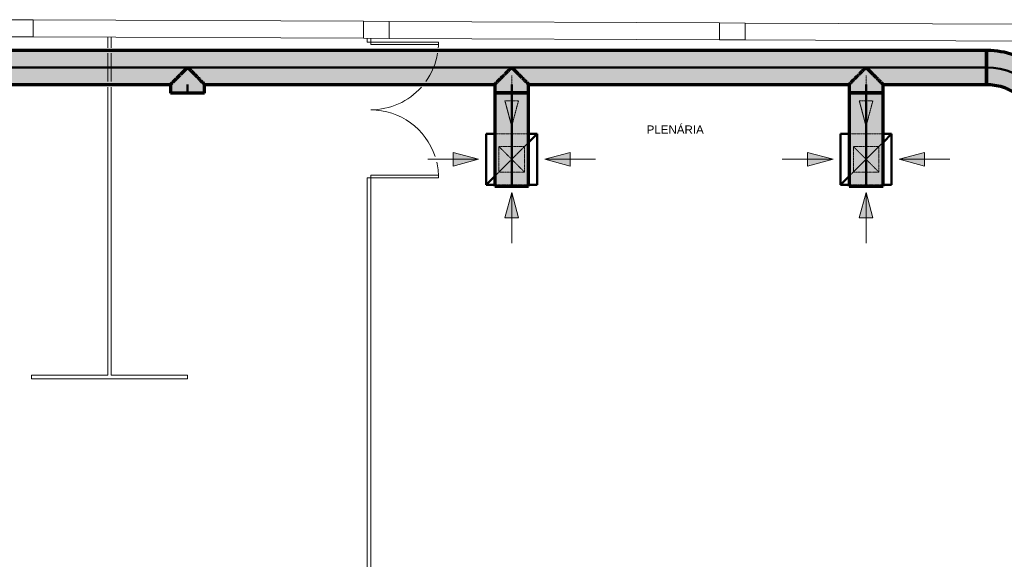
# Model space of a CAD drawing. Header units: millimetres. Extents: x -12292 to 200521, y -11014 to 10732.
# Tile 102 of 107: x 10006 to 21622, y 3968 to 10332. Entities that reach past the tile are written whole.
import ezdxf

# ---------------------------------------------------------------- set-up
doc = ezdxf.new("R2010")
doc.units = ezdxf.units.MM
doc.linetypes.add('Centro', pattern=[30, 12, -6, 6, -6])
doc.linetypes.add('Oculto 1_5', pattern=[2.2, 1.5, -0.7])
for name, color, linetype, lineweight in [('A-DETL', 90, 'Oculto 1_5', 18), ('A-DETL-GENF', 92, 'Continuous', 18), ('DIVISORIAS', 7, 'Continuous', 18), ('ESQ', 7, 'Continuous', 18), ('G-ANNO-TEXT', 231, 'Continuous', 18), ('M-HVAC-CDFF', 50, 'Continuous', 50), ('M-HVAC-DUCT', 70, 'Continuous', 70), ('M-HVAC-DUCT-CNTR', 70, 'Centro', 50), ('PAREDES', 7, 'Continuous', 18), ('PEM1-Layout Superior_dwg', 8, 'Continuous', 18), ('PILAR', 7, 'Continuous', 18)]:
    doc.layers.add(name, color=color, linetype=linetype, lineweight=lineweight)
doc.styles.add('Arial_2', font='arial.ttf', dxfattribs={"height": 97.5})

# ---------------------------------------------------------------- blocks, each defined once
blk = doc.blocks.new('M_Cotovelo redondo - 2 D-996262-RENOVAÇÃO DE AR PAVIMENTO SUPERIOR')
at = {"layer": 'M-HVAC-DUCT', "lineweight": 18}
for points in [[(-800, 0), (-704, 6), (-609, 23), (-516, 52), (-425, 94), (-346, 142), (-268, 203), (-201, 270), (-142, 346), (-92, 428), (-52, 516), (-23, 609), (-6, 704), (0, 800), (-200, 800), (-206, 715), (-225, 629), (-254, 551), (-295, 476), (-347, 407), (-407, 347), (-478, 294), (-551, 254), (-631, 224), (-715, 206), (-800, 200), (-800, 45)], [(-800, -200), (-688, -194), (-577, -175), (-470, -144), (-366, -101), (-268, -47), (-177, 18), (-89, 97), (-18, 177), (47, 268), (101, 366), (144, 470), (175, 577), (194, 688), (200, 800), (0, 800), (-6, 704), (-23, 609), (-52, 516), (-92, 428), (-142, 346), (-201, 270), (-270, 201), (-346, 142), (-428, 92), (-516, 52), (-609, 23), (-704, 6), (-800, 0), (-800, -195)]]:
    blk.add_hatch(color=11, dxfattribs=at).paths.add_polyline_path(points)
at = {"layer": 'M-HVAC-DUCT', "color": 30}
for p, q in [((0, 800), (-200, 800)), ((200, 800), (0, 800)), ((-800, 200), (-800, 0)), ((-800, 0), (-800, -200))]:
    blk.add_line(p, q, dxfattribs=at)
at = {"layer": 'M-HVAC-DUCT', "color": 30, "flags": 128}
for points in [[(-200, 800), (-200, 776), (-202, 752), (-204, 728), (-208, 704), (-212, 681), (-217, 657), (-223, 634), (-230, 611), (-238, 589), (-247, 566), (-257, 544), (-268, 523), (-279, 502), (-292, 481), (-305, 461), (-319, 442), (-333, 423), (-349, 404), (-365, 387), (-382, 370), (-400, 353), (-418, 338), (-437, 323), (-456, 308), (-476, 295), (-496, 283), (-517, 271), (-539, 260), (-560, 250), (-583, 241), (-605, 233), (-628, 225), (-651, 219), (-674, 213), (-698, 209), (-722, 205), (-746, 202), (-770, 201), (-794, 200), (-800, 200)], [(-800, -200), (-760, -199), (-720, -197), (-680, -193), (-641, -187), (-601, -180), (-562, -171), (-524, -161), (-485, -149), (-448, -136), (-411, -121), (-374, -105), (-338, -87), (-303, -68), (-269, -47), (-235, -25), (-203, -2), (-171, 22), (-141, 48), (-111, 75), (-83, 103), (-55, 133), (-29, 163), (-4, 194), (19, 226), (41, 260), (62, 294), (82, 329), (100, 364), (117, 401), (132, 438), (146, 475), (158, 513), (169, 552), (178, 591), (185, 630), (191, 670), (196, 709), (199, 749), (200, 789), (200, 800)]]:
    blk.add_lwpolyline(points, dxfattribs=at)
blk = doc.blocks.new('M_Encaixe de duto redondo - Padrão-V19-RENOVAÇÃO DE AR PAVIMENTO SUPERIOR')
at = {"layer": 'M-HVAC-DUCT', "lineweight": 18}
for points in [[(0, 138), (0, 0), (-194, 0), (-194, 1), (-178, 10), (-163, 31), (-155, 45), (-154, 46), (-145, 52), (-129, 68), (-109, 91), (-101, 97), (-87, 111), (-72, 127), (-60, 138), (-37, 162), (-26, 173), (-18, 182), (-9, 190), (-5, 195), (-1, 199), (0, 198), (0, 151)], [(102, 0), (0, 0), (0, 200), (102, 200), (102, 45)], [(0, -200), (-1, -198), (-5, -195), (-10, -188), (-22, -177), (-27, -172), (-51, -148), (-62, -137), (-76, -124), (-91, -107), (-109, -91), (-114, -86), (-118, -81), (-132, -64), (-148, -50), (-155, -45), (-157, -43), (-165, -28), (-178, -10), (-194, 0), (0, 0), (0, -199)], [(102, 0), (102, -200), (0, -200), (0, 0)]]:
    blk.add_hatch(color=11, dxfattribs=at).paths.add_polyline_path(points)
at = {"layer": 'M-HVAC-DUCT', "color": 30}
for p, q in [((-14, 200), (0, 200)), ((0, 200), (102, 200)), ((102, 0), (102, 200)), ((-194, 1), (-194, 0)), ((-194, 0), (-194, -1)), ((102, -200), (102, 0)), ((0, -200), (-14, -200)), ((102, -200), (0, -200))]:
    blk.add_line(p, q, dxfattribs=at)
blk = doc.blocks.new('PEM1-Layout Superior_dwg-964791-RENOVAÇÃO DE AR PAVIMENTO SUPERIOR')
at = {"layer": 'DIVISORIAS'}
for p, q in [((40882, 66460), (40882, 66585)), ((40922, 66585), (40922, 66460)), ((40882, 66060), (40882, 66395)), ((40922, 66395), (40922, 66060))]:
    blk.add_line(p, q, dxfattribs=at)
at = {"layer": 'DIVISORIAS', "flags": 128}
for points in [[(43942, 66571), (43942, 66527), (43982, 66527), (43982, 66571)], [(40922, 65995), (40922, 62596), (41822, 62596), (41822, 62556), (39982, 62556), (39982, 62596), (40882, 62596), (40882, 65995)], [(43982, 58828), (43982, 64927), (43942, 64927), (43942, 58828)]]:
    blk.add_lwpolyline(points, dxfattribs=at)
for points in [[(43982, 66527), (43982, 66497), (44782, 66497), (44782, 66527)], [(43982, 64927), (43982, 64957), (44782, 64957), (44782, 64927)]]:
    blk.add_lwpolyline(points, close=True, dxfattribs=at)
at = {"layer": 'ESQ'}
for centre, start, end in [((43982, 66527), 355.2223, 0), ((43982, 66527), 324.2835, 350.5184), ((43982, 66527), 270, 318.3553), ((43982, 64927), 18.2069, 90), ((43982, 64927), 0, 13.3431)]:
    blk.add_arc(centre, 800, start, end, dxfattribs=at)
at = {"layer": 'PAREDES'}
for p, q in [((40000, 66789), (43899, 66771)), ((44199, 66770), (48099, 66752)), ((48399, 66751), (52299, 66733)), ((39999, 66589), (43898, 66571)), ((44198, 66570), (48098, 66552)), ((48398, 66551), (52298, 66534))]:
    blk.add_line(p, q, dxfattribs=at)
at = {"layer": 'PILAR', "flags": 128}
for points in [[(39700, 66790), (40000, 66789), (39999, 66589), (39699, 66590)], [(43899, 66771), (44199, 66770), (44198, 66570), (43898, 66571)], [(48099, 66752), (48399, 66751), (48398, 66551), (48098, 66552)]]:
    blk.add_lwpolyline(points, close=True, dxfattribs=at)
blk = doc.blocks.new('M_Difusor de retorno - 600 x 600 Face 300 x 300 Conexão-V20-RENOVAÇÃO DE AR PAVIMENTO SUPERIOR')
at = {"layer": 'A-DETL-GENF', "linetype": 'Oculto 1_5'}
for points in [[(-80, 690), (0, 390), (80, 690)], [(-690, 80), (-690, -80), (-390, 0)], [(690, 80), (390, 0), (690, -80)]]:
    blk.add_hatch(color=170, dxfattribs=at).paths.add_polyline_path(points)
at = {"layer": 'A-DETL', "color": 170}
for p, q in [((-200, 300), (200, 300)), ((-200, -200), (200, 200)), ((200, -300), (-200, -300)), ((0, -390), (-80, -690)), ((0, -390), (-80, -690)), ((0, -390), (80, -690)), ((80, -690), (0, -390)), ((-80, -690), (80, -690)), ((-80, -690), (80, -690)), ((0, -990), (0, -884))]:
    blk.add_line(p, q, dxfattribs=at)
at = {"layer": 'A-DETL-GENF', "color": 170}
for p, q in [((0, 990), (0, 390)), ((80, 690), (-80, 690)), ((0, 390), (-80, 690)), ((-80, 690), (0, 390)), ((80, 690), (-80, 690)), ((0, 390), (80, 690)), ((0, 390), (80, 690)), ((-990, 0), (-390, 0)), ((-690, 80), (-690, -80)), ((-390, 0), (-690, 80)), ((-390, 0), (-690, 80)), ((-690, 80), (-690, -80)), ((-390, 0), (-690, -80)), ((-690, -80), (-390, 0)), ((390, 0), (690, 80)), ((690, 80), (390, 0)), ((390, 0), (690, -80)), ((990, 0), (390, 0)), ((390, 0), (690, -80)), ((690, -80), (690, 80)), ((690, -80), (690, 80))]:
    blk.add_line(p, q, dxfattribs=at)
at = {"layer": 'M-HVAC-CDFF', "color": 5}
for p, q in [((-300, 300), (-300, -300)), ((-300, 300), (-200, 300)), ((200, 300), (300, 300)), ((200, 200), (300, 300)), ((300, 300), (300, -300)), ((-300, -300), (-200, -200)), ((-200, -300), (-300, -300)), ((300, -300), (200, -300))]:
    blk.add_line(p, q, dxfattribs=at)
blk = doc.blocks.new('M_Difusor de retorno - 600 x 600 Face 300 x 300 Conexão-V21-RENOVAÇÃO DE AR PAVIMENTO SUPERIOR')
at = {"layer": 'A-DETL-GENF', "linetype": 'Oculto 1_5'}
for points in [[(-80, 690), (0, 390), (80, 690)], [(-690, 80), (-690, -80), (-390, 0)], [(690, 80), (390, 0), (690, -80)]]:
    blk.add_hatch(color=170, dxfattribs=at).paths.add_polyline_path(points)
at = {"layer": 'A-DETL', "color": 170}
for p, q in [((-200, 300), (200, 300)), ((-200, -200), (200, 200)), ((200, -300), (-200, -300)), ((0, -390), (-80, -690)), ((0, -390), (-80, -690)), ((0, -390), (80, -690)), ((80, -690), (0, -390)), ((-80, -690), (80, -690)), ((-80, -690), (80, -690)), ((0, -990), (0, -884))]:
    blk.add_line(p, q, dxfattribs=at)
at = {"layer": 'A-DETL-GENF', "color": 170}
for p, q in [((0, 990), (0, 390)), ((80, 690), (-80, 690)), ((0, 390), (-80, 690)), ((-80, 690), (0, 390)), ((80, 690), (-80, 690)), ((0, 390), (80, 690)), ((0, 390), (80, 690)), ((-990, 0), (-390, 0)), ((-690, 80), (-690, -80)), ((-390, 0), (-690, 80)), ((-390, 0), (-690, 80)), ((-690, 80), (-690, -80)), ((-390, 0), (-690, -80)), ((-690, -80), (-390, 0)), ((390, 0), (690, 80)), ((690, 80), (390, 0)), ((390, 0), (690, -80)), ((990, 0), (390, 0)), ((390, 0), (690, -80)), ((690, -80), (690, 80)), ((690, -80), (690, 80))]:
    blk.add_line(p, q, dxfattribs=at)
at = {"layer": 'M-HVAC-CDFF', "color": 5}
for p, q in [((-300, 300), (-300, -300)), ((-300, 300), (-200, 300)), ((200, 300), (300, 300)), ((200, 200), (300, 300)), ((300, 300), (300, -300)), ((-300, -300), (-200, -200)), ((-200, -300), (-300, -300)), ((300, -300), (200, -300))]:
    blk.add_line(p, q, dxfattribs=at)

msp = doc.modelspace()

# ---------------------------------------------------------------- hatches: boundary and pattern name
at = {"layer": 'M-HVAC-DUCT'}
for points in [[(21397.356, 9769.837), (21412.148, 9769.837), (21412.148, 9969.837), (-1887.852, 9969.837), (-1887.852, 9769.837), (20941.396, 9769.837)], [(15766.023, 8369.837), (15810.527, 8369.837), (15810.527, 9468.237), (15610.527, 9468.237), (15610.527, 8369.837), (15723.75, 8369.837)], [(15810.527, 8369.837), (16010.527, 8369.837), (16010.527, 9468.237), (15810.527, 9468.237), (15810.527, 8960.227)], [(19946.641, 8369.837), (19991.145, 8369.837), (19991.145, 9468.237), (19791.145, 9468.237), (19791.145, 8369.837), (19904.368, 8369.837)], [(19991.145, 8369.837), (20191.145, 8369.837), (20191.145, 9468.237), (19991.145, 9468.237), (19991.145, 8960.227)]]:
    msp.add_hatch(color=11, dxfattribs=at).paths.add_polyline_path(points)
h = msp.add_hatch(color=11, dxfattribs=at)
h.paths.add_polyline_path([(21412.148, 9569.837), (21412.148, 9769.837), (-1887.852, 9769.837), (-1887.852, 9569.837), (-709.407, 9569.837), (-708.182, 9572.319), (-704.073, 9575.171), (-698.929, 9581.623), (-688.529, 9590.715), (-682.266, 9598.313), (-660.186, 9620.163), (-647.559, 9633.379), (-633.85, 9645.394), (-620.732, 9660.654), (-606.156, 9674.84), (-595.169, 9684.075), (-591.85, 9688.813), (-575.436, 9707.412), (-558.976, 9721.566), (-553.911, 9725.333), (-552.555, 9726.689), (-546.446, 9737.71), (-544.459, 9739.645), (-531.007, 9755.083), (-519.703, 9763.741), (-499.111, 9763.741), (-485.645, 9753.427), (-469.228, 9732.798), (-464.903, 9725.333), (-461.642, 9722.745), (-454.564, 9717.474), (-438.672, 9702.319), (-418.739, 9679.702), (-410.526, 9672.765), (-396.201, 9658.512), (-382.013, 9642.808), (-369.482, 9631.533), (-345.998, 9607.472), (-333.829, 9595.023), (-327.384, 9588.276), (-318.776, 9580.251), (-313.851, 9574.513), (-309.992, 9571.038), (-309.407, 9569.837), (11786.991, 9569.837), (11788.217, 9572.319), (11792.326, 9575.171), (11797.47, 9581.623), (11807.869, 9590.715), (11815.313, 9599.457), (11842.241, 9626.478), (11848.839, 9633.379), (11862.549, 9645.394), (11875.673, 9660.66), (11890.242, 9674.84), (11901.23, 9684.075), (11904.548, 9688.813), (11920.962, 9707.412), (11937.422, 9721.566), (11942.487, 9725.333), (11943.843, 9726.689), (11949.952, 9737.71), (11955.013, 9743.396), (11965.391, 9755.083), (11976.695, 9763.741), (11997.288, 9763.741), (12010.753, 9753.427), (12027.17, 9732.798), (12031.496, 9725.333), (12032.811, 9724.017), (12041.835, 9717.474), (12057.726, 9702.319), (12077.659, 9679.702), (12085.873, 9672.765), (12100.198, 9658.512), (12114.385, 9642.808), (12126.916, 9631.533), (12150.401, 9607.472), (12160.961, 9596.978), (12169.014, 9588.276), (12177.623, 9580.251), (12182.461, 9574.572), (12186.406, 9571.038), (12186.991, 9569.837), (15610.527, 9569.837), (15611.752, 9572.319), (15615.862, 9575.171), (15621.006, 9581.623), (15631.405, 9590.715), (15637.668, 9598.313), (15660.822, 9621.288), (15672.375, 9633.379), (15686.084, 9645.394), (15699.203, 9660.654), (15713.778, 9674.84), (15724.766, 9684.075), (15732.03, 9693.365), (15744.498, 9707.412), (15760.958, 9721.566), (15766.023, 9725.333), (15767.379, 9726.689), (15773.488, 9737.71), (15775.476, 9739.645), (15788.927, 9755.083), (15800.231, 9763.741), (15820.823, 9763.741), (15834.289, 9753.427), (15850.706, 9732.798), (15847.566, 9732.798), (15856.347, 9724.017), (15865.37, 9717.474), (15881.262, 9702.319), (15901.195, 9679.702), (15909.409, 9672.765), (15927.543, 9654.065), (15937.921, 9642.808), (15950.452, 9631.533), (15973.937, 9607.472), (15985.966, 9595.192), (15992.55, 9588.276), (16002.719, 9578.285), (16002.078, 9578.286), (16005.996, 9574.572), (16009.961, 9570.999), (16010.527, 9569.837), (19791.315, 9570.186), (19792.37, 9572.319), (19797.039, 9575.877), (19801.623, 9581.623), (19812.487, 9591.279), (19818.286, 9598.313), (19840.366, 9620.163), (19852.993, 9633.379), (19868.635, 9647.651), (19879.82, 9660.654), (19894.396, 9674.84), (19905.383, 9684.075), (19908.701, 9688.813), (19925.115, 9707.412), (19941.576, 9721.566), (19946.641, 9725.333), (19948.696, 9728.128), (19954.106, 9737.71), (19956.093, 9739.645), (19969.545, 9755.083), (19980.848, 9763.741), (20001.441, 9763.741), (20014.907, 9753.427), (20031.324, 9732.798), (20035.649, 9725.333), (20036.965, 9724.017), (20045.988, 9717.474), (20061.88, 9702.319), (20081.812, 9679.702), (20090.026, 9672.765), (20104.351, 9658.512), (20118.539, 9642.808), (20131.07, 9631.533), (20154.554, 9607.472), (20165.115, 9596.978), (20173.168, 9588.276), (20181.776, 9580.251), (20186.614, 9574.572), (20190.56, 9571.038), (20191.145, 9569.837), (21397.356, 9569.837)])
h.paths.add_polyline_path([(11791.866, 9574.806), (11788.192, 9574.806), (11366.249, 9574.806)])
h = msp.add_hatch(color=11, dxfattribs=at)
h.paths.add_polyline_path([(11786.991, 9569.837), (11791.727, 9574.711), (11788.185, 9572.287)])
h.paths.add_polyline_path([(11792.326, 9575.171), (11804.971, 9588.279), (11797.367, 9581.518)])
h.paths.add_polyline_path([(11807.869, 9590.715), (11823.582, 9607.472), (11814.071, 9598.253)])
h.paths.add_polyline_path([(11831.958, 9614.803), (11861.883, 9644.811), (11848.468, 9633.001), (11836.16, 9620.108)])
h.paths.add_polyline_path([(11862.549, 9645.394), (11896.324, 9679.702), (11888.11, 9672.765), (11875.382, 9660.377)])
h.paths.add_polyline_path([(11901.23, 9684.075), (11941.172, 9724.017), (11934.771, 9719.833), (11918.499, 9704.906), (11904.412, 9688.656)])
h.paths.add_polyline_path([(11943.843, 9726.689), (11980.895, 9763.741), (11976.695, 9763.741), (11963.23, 9753.427), (11948.525, 9736.321)])
h = msp.add_hatch(color=11, dxfattribs=at)
h.paths.add_polyline_path([(11786.991, 9569.837), (11789.457, 9571.038), (11791.727, 9574.572), (11788.192, 9571.038)])
h.paths.add_polyline_path([(12186.991, 9569.837), (12182.117, 9574.572), (12185.79, 9570.422)])
h.paths.add_polyline_path([(12181.657, 9575.171), (12168.552, 9587.814), (12176.577, 9579.206)])
h.paths.add_polyline_path([(11792.326, 9575.171), (11798.721, 9580.251), (11804.968, 9587.814), (11797.405, 9580.251)])
h.paths.add_polyline_path([(12166.114, 9590.715), (12148.332, 9607.472), (12159.85, 9595.868)])
h.paths.add_polyline_path([(11807.869, 9590.715), (11815.482, 9596.978), (11824.627, 9607.472), (11814.132, 9596.978)])
h.paths.add_polyline_path([(12142.025, 9614.803), (12112.016, 9644.73), (12123.584, 9631.533), (12137.77, 9618.175)])
h.paths.add_polyline_path([(11831.958, 9614.803), (11837.326, 9619.058), (11850.398, 9631.533), (11861.884, 9644.73), (11836.212, 9619.058)])
h.paths.add_polyline_path([(11862.549, 9645.394), (11877.869, 9658.512), (11891.731, 9672.765), (11898.979, 9681.825), (11875.667, 9658.512)])
h.paths.add_polyline_path([(12111.434, 9645.394), (12075.003, 9681.825), (12082.252, 9672.765), (12098.316, 9656.627)])
h.paths.add_polyline_path([(11901.23, 9684.075), (11905.997, 9687.394), (11923.263, 9702.319), (11936.88, 9717.474), (11941.172, 9724.017), (11904.548, 9687.394)])
h.paths.add_polyline_path([(12072.753, 9684.075), (12032.811, 9724.017), (12037.102, 9717.474), (12050.72, 9702.319), (12069.435, 9686.385)])
h.paths.add_polyline_path([(12030.139, 9726.689), (11993.087, 9763.741), (11987.816, 9763.741), (11997.374, 9748.237), (12017.697, 9732.798), (12024.031, 9729.688)])
h.paths.add_polyline_path([(11943.843, 9726.689), (11956.286, 9732.798), (11976.609, 9748.237), (11986.167, 9763.741), (11980.895, 9763.741), (11949.952, 9732.798)])
h = msp.add_hatch(color=11, dxfattribs=at)
h.paths.add_polyline_path([(12186.991, 9569.837), (12185.766, 9572.319), (12182.256, 9574.572), (12185.79, 9571.038)])
h.paths.add_polyline_path([(12181.657, 9575.171), (12176.513, 9581.623), (12169.014, 9587.814), (12176.577, 9580.251)])
h.paths.add_polyline_path([(12166.114, 9590.715), (12159.912, 9598.253), (12149.356, 9607.472), (12159.85, 9596.978)])
h.paths.add_polyline_path([(12142.025, 9614.803), (12137.823, 9620.108), (12125.143, 9633.379), (12112.098, 9644.73), (12137.77, 9619.058)])
h.paths.add_polyline_path([(12111.434, 9645.394), (12098.601, 9660.377), (12083.928, 9674.691), (12075.003, 9681.825), (12098.316, 9658.512)])
h.paths.add_polyline_path([(12072.753, 9684.075), (12069.571, 9688.656), (12053.021, 9707.412), (12039.212, 9719.833), (12032.811, 9724.017), (12069.435, 9687.394)])
h.paths.add_polyline_path([(12030.139, 9726.689), (12024.031, 9737.71), (12022.043, 9739.645), (12008.592, 9755.083), (11997.288, 9763.741), (11993.087, 9763.741), (12024.031, 9732.798)])
h = msp.add_hatch(color=11, dxfattribs=at)
h.paths.add_polyline_path([(15610.527, 9569.837), (15615.262, 9574.711), (15611.72, 9572.287)])
h.paths.add_polyline_path([(15615.862, 9575.171), (15628.507, 9588.279), (15620.903, 9581.518)])
h.paths.add_polyline_path([(15631.405, 9590.715), (15647.118, 9607.472), (15637.606, 9598.253)])
h.paths.add_polyline_path([(15655.493, 9614.803), (15685.419, 9644.811), (15672.004, 9633.001), (15659.696, 9620.108)])
h.paths.add_polyline_path([(15686.084, 9645.394), (15719.859, 9679.702), (15711.646, 9672.765), (15698.918, 9660.377)])
h.paths.add_polyline_path([(15724.766, 9684.075), (15764.707, 9724.017), (15758.307, 9719.833), (15742.035, 9704.906), (15727.948, 9688.656)])
h.paths.add_polyline_path([(15767.379, 9726.689), (15804.431, 9763.741), (15800.231, 9763.741), (15786.765, 9753.427), (15772.061, 9736.321)])
h = msp.add_hatch(color=11, dxfattribs=at)
h.paths.add_polyline_path([(16010.527, 9569.837), (16005.653, 9574.572), (16009.326, 9570.422)])
h.paths.add_polyline_path([(15610.527, 9569.837), (15612.993, 9571.038), (15615.262, 9574.572), (15611.728, 9571.038)])
h.paths.add_polyline_path([(16005.193, 9575.171), (15992.088, 9587.814), (16000.113, 9579.206)])
h.paths.add_polyline_path([(15615.862, 9575.171), (15622.257, 9580.251), (15628.504, 9587.814), (15620.941, 9580.251)])
h.paths.add_polyline_path([(15989.649, 9590.715), (15971.868, 9607.472), (15983.386, 9595.868)])
h.paths.add_polyline_path([(15631.405, 9590.715), (15639.017, 9596.978), (15648.163, 9607.472), (15637.668, 9596.978)])
h.paths.add_polyline_path([(15965.561, 9614.803), (15935.552, 9644.73), (15947.12, 9631.533), (15961.306, 9618.175)])
h.paths.add_polyline_path([(15655.493, 9614.803), (15660.862, 9619.058), (15673.934, 9631.533), (15685.42, 9644.73), (15659.748, 9619.058)])
h.paths.add_polyline_path([(15934.97, 9645.394), (15898.539, 9681.825), (15905.788, 9672.765), (15925.843, 9653.209)])
h.paths.add_polyline_path([(15686.084, 9645.394), (15701.405, 9658.512), (15715.266, 9672.765), (15722.515, 9681.825), (15699.203, 9658.512)])
h.paths.add_polyline_path([(15724.766, 9684.075), (15729.533, 9687.394), (15746.799, 9702.319), (15760.416, 9717.474), (15764.707, 9724.017), (15728.084, 9687.394)])
h.paths.add_polyline_path([(15896.289, 9684.075), (15856.347, 9724.017), (15860.638, 9717.474), (15874.255, 9702.319), (15892.971, 9686.385)])
h.paths.add_polyline_path([(15853.675, 9726.689), (15816.623, 9763.741), (15811.352, 9763.741), (15820.91, 9748.237), (15841.233, 9732.798), (15847.566, 9729.688)])
h.paths.add_polyline_path([(15767.379, 9726.689), (15779.822, 9732.798), (15800.144, 9748.237), (15809.702, 9763.741), (15804.431, 9763.741), (15773.488, 9732.798)])
h = msp.add_hatch(color=11, dxfattribs=at)
h.paths.add_polyline_path([(16010.527, 9569.837), (16009.302, 9572.319), (16005.792, 9574.572), (16009.326, 9571.038)])
h.paths.add_polyline_path([(16005.193, 9575.171), (16000.049, 9581.623), (15992.55, 9587.814), (16000.113, 9580.251)])
h.paths.add_polyline_path([(15989.649, 9590.715), (15983.448, 9598.253), (15972.892, 9607.472), (15983.386, 9596.978)])
h.paths.add_polyline_path([(15965.561, 9614.803), (15961.358, 9620.108), (15948.679, 9633.379), (15935.634, 9644.73), (15961.306, 9619.058)])
h.paths.add_polyline_path([(15934.97, 9645.394), (15922.137, 9660.377), (15907.464, 9674.691), (15898.539, 9681.825), (15925.843, 9654.521)])
h.paths.add_polyline_path([(15896.289, 9684.075), (15893.107, 9688.656), (15876.557, 9707.412), (15862.748, 9719.833), (15856.347, 9724.017), (15892.971, 9687.394)])
h.paths.add_polyline_path([(15853.675, 9726.689), (15847.566, 9737.71), (15845.579, 9739.645), (15832.127, 9755.083), (15820.823, 9763.741), (15816.623, 9763.741), (15847.566, 9732.798)])
h = msp.add_hatch(color=11, dxfattribs=at)
h.paths.add_polyline_path([(19791.145, 9569.837), (19795.88, 9574.711), (19792.338, 9572.287)])
h.paths.add_polyline_path([(19796.479, 9575.171), (19809.125, 9588.279), (19801.52, 9581.518)])
h.paths.add_polyline_path([(19812.023, 9590.715), (19827.735, 9607.472), (19818.224, 9598.253)])
h.paths.add_polyline_path([(19836.111, 9614.803), (19866.036, 9644.811), (19852.622, 9633.001), (19840.313, 9620.108)])
h.paths.add_polyline_path([(19866.702, 9645.394), (19900.477, 9679.702), (19892.263, 9672.765), (19879.535, 9660.377)])
h.paths.add_polyline_path([(19905.383, 9684.075), (19945.325, 9724.017), (19938.924, 9719.833), (19922.652, 9704.906), (19908.565, 9688.656)])
h.paths.add_polyline_path([(19947.997, 9726.689), (19985.049, 9763.741), (19980.848, 9763.741), (19967.383, 9753.427), (19952.679, 9736.321)])
h = msp.add_hatch(color=11, dxfattribs=at)
h.paths.add_polyline_path([(20191.145, 9569.837), (20186.27, 9574.572), (20189.944, 9570.422)])
h.paths.add_polyline_path([(19791.145, 9569.837), (19793.611, 9571.038), (19795.88, 9574.572), (19792.346, 9571.038)])
h.paths.add_polyline_path([(20185.81, 9575.171), (20172.705, 9587.814), (20180.731, 9579.206)])
h.paths.add_polyline_path([(19796.479, 9575.171), (19802.875, 9580.251), (19809.122, 9587.814), (19801.559, 9580.251)])
h.paths.add_polyline_path([(20170.267, 9590.715), (20152.486, 9607.472), (20164.004, 9595.868)])
h.paths.add_polyline_path([(19812.023, 9590.715), (19819.635, 9596.978), (19828.78, 9607.472), (19818.286, 9596.978)])
h.paths.add_polyline_path([(20146.179, 9614.803), (20116.17, 9644.73), (20127.738, 9631.533), (20141.924, 9618.175)])
h.paths.add_polyline_path([(19836.111, 9614.803), (19841.479, 9619.058), (19854.552, 9631.533), (19866.038, 9644.73), (19840.366, 9619.058)])
h.paths.add_polyline_path([(20115.588, 9645.394), (20079.157, 9681.825), (20086.406, 9672.765), (20102.469, 9656.627)])
h.paths.add_polyline_path([(19866.702, 9645.394), (19882.022, 9658.512), (19895.884, 9672.765), (19903.133, 9681.825), (19879.82, 9658.512)])
h.paths.add_polyline_path([(19905.383, 9684.075), (19910.151, 9687.394), (19927.417, 9702.319), (19941.034, 9717.474), (19945.325, 9724.017), (19908.701, 9687.394)])
h.paths.add_polyline_path([(20076.906, 9684.075), (20036.965, 9724.017), (20041.256, 9717.474), (20054.873, 9702.319), (20073.588, 9686.385)])
h.paths.add_polyline_path([(19947.997, 9726.689), (19960.439, 9732.798), (19980.762, 9748.237), (19990.32, 9763.741), (19985.049, 9763.741), (19954.106, 9732.798)])
h.paths.add_polyline_path([(20034.293, 9726.689), (19997.241, 9763.741), (19991.97, 9763.741), (20001.528, 9748.237), (20021.85, 9732.798), (20029.477, 9729.053)])
h = msp.add_hatch(color=11, dxfattribs=at)
h.paths.add_polyline_path([(20191.145, 9569.837), (20189.92, 9572.319), (20186.41, 9574.572), (20189.944, 9571.038)])
h.paths.add_polyline_path([(20185.81, 9575.171), (20180.666, 9581.623), (20173.168, 9587.814), (20180.731, 9580.251)])
h.paths.add_polyline_path([(20170.267, 9590.715), (20164.066, 9598.253), (20153.509, 9607.472), (20164.004, 9596.978)])
h.paths.add_polyline_path([(20146.179, 9614.803), (20141.976, 9620.108), (20129.297, 9633.379), (20116.252, 9644.73), (20141.924, 9619.058)])
h.paths.add_polyline_path([(20115.588, 9645.394), (20102.754, 9660.377), (20088.081, 9674.691), (20079.157, 9681.825), (20102.469, 9658.512)])
h.paths.add_polyline_path([(20076.906, 9684.075), (20073.724, 9688.656), (20057.174, 9707.412), (20043.365, 9719.833), (20036.965, 9724.017), (20073.588, 9687.394)])
h.paths.add_polyline_path([(20034.293, 9726.689), (20028.184, 9737.71), (20026.196, 9739.645), (20012.745, 9755.083), (20001.441, 9763.741), (19997.241, 9763.741), (20029.477, 9731.504)])

# ---------------------------------------------------------------- linework, layer by layer
at = {"layer": 'A-DETL', "color": 170}
for p, q in [((15660.527, 8535.931), (15660.527, 8835.931)), ((15660.527, 8835.931), (15960.527, 8835.931)), ((15960.527, 8835.931), (15660.527, 8535.931)), ((15960.527, 8535.931), (15660.527, 8835.931)), ((15960.527, 8835.931), (15960.527, 8535.931)), ((19841.145, 8535.931), (19841.145, 8835.931)), ((19841.145, 8835.931), (20141.145, 8835.931)), ((20141.145, 8835.931), (19841.145, 8535.931)), ((20141.145, 8535.931), (19841.145, 8835.931)), ((20141.145, 8835.931), (20141.145, 8535.931)), ((15960.527, 8535.931), (15660.527, 8535.931)), ((20141.145, 8535.931), (19841.145, 8535.931))]:
    msp.add_line(p, q, dxfattribs=at)
at = {"layer": 'M-HVAC-DUCT', "color": 30}
for p, q in [((21412.148, 9969.837), (-1887.852, 9969.837)), ((21412.148, 9569.837), (21412.148, 9969.837)), ((11976.647, 9763.741), (11986.167, 9763.741)), ((11987.816, 9763.741), (11997.336, 9763.741)), ((15800.183, 9763.741), (15809.702, 9763.741)), ((15811.352, 9763.741), (15820.872, 9763.741)), ((19980.8, 9763.741), (19990.32, 9763.741)), ((19991.97, 9763.741), (20001.489, 9763.741)), ((-323.789, 9569.837), (11786.991, 9569.837)), ((11786.991, 9584.218), (11786.991, 9569.837)), ((11786.991, 9569.837), (11801.373, 9569.837)), ((12172.61, 9569.837), (15610.527, 9569.837)), ((12186.991, 9569.837), (12186.991, 9584.218)), ((15610.527, 9584.218), (15610.527, 9569.837)), ((15610.527, 9569.837), (15624.909, 9569.837)), ((15996.146, 9569.837), (16010.527, 9569.837)), ((16010.527, 9569.837), (16010.527, 9584.218)), ((16010.527, 9569.837), (19805.526, 9569.837)), ((19791.145, 9584.218), (19791.145, 9569.837)), ((20176.763, 9569.837), (21412.148, 9569.837)), ((20191.145, 9569.837), (20191.145, 9584.218)), ((15610.527, 9468.237), (15610.527, 8369.837)), ((16010.527, 9468.237), (15610.527, 9468.237)), ((16010.527, 8369.837), (16010.527, 9468.237)), ((19791.145, 9468.237), (19791.145, 8369.837)), ((20191.145, 9468.237), (19791.145, 9468.237)), ((20191.145, 8369.837), (20191.145, 9468.237)), ((15610.527, 8369.837), (16010.527, 8369.837)), ((19791.145, 8369.837), (20191.145, 8369.837))]:
    msp.add_line(p, q, dxfattribs=at)
for points, knots in [([(11943.825, 9726.673), (11944.586, 9727.433), (11956.862, 9739.704), (11969.266, 9752.088), (11980.895, 9763.741)], [0.858902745, 0.858902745, 0.858902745, 0.858902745, 0.8676470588, 1, 1, 1, 1]), ([(12030.156, 9726.671), (12028.117, 9728.71), (12020.953, 9735.875), (12008.605, 9748.228), (11998.256, 9758.562), (11993.087, 9763.741)], [-0.141097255, -0.141097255, -0.141097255, -0.141097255, -0.1176470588, -0.0588235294, 0, 0, 0, 0]), ([(15767.361, 9726.673), (15768.121, 9727.433), (15780.398, 9739.704), (15792.802, 9752.088), (15804.431, 9763.741)], [0.858902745, 0.858902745, 0.858902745, 0.858902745, 0.8676470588, 1, 1, 1, 1]), ([(15853.692, 9726.671), (15851.653, 9728.71), (15844.489, 9735.875), (15832.141, 9748.228), (15821.792, 9758.562), (15816.623, 9763.741)], [-0.141097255, -0.141097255, -0.141097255, -0.141097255, -0.1176470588, -0.0588235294, 0, 0, 0, 0]), ([(19947.979, 9726.673), (19948.739, 9727.433), (19961.016, 9739.704), (19973.42, 9752.088), (19985.049, 9763.741)], [0.858902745, 0.858902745, 0.858902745, 0.858902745, 0.8676470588, 1, 1, 1, 1]), ([(20034.309, 9726.671), (20032.271, 9728.71), (20025.107, 9735.875), (20012.758, 9748.228), (20002.409, 9758.562), (19997.241, 9763.741)], [-0.141097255, -0.141097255, -0.141097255, -0.141097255, -0.1176470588, -0.0588235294, 0, 0, 0, 0]), ([(11831.843, 9614.688), (11837.184, 9620.03), (11846.951, 9629.797), (11857.38, 9640.225), (11861.883, 9644.728)], [0.3901619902, 0.3901619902, 0.3901619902, 0.3901619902, 0.4705882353, 0.5294117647, 0.5294117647, 0.5294117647, 0.5294117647]), ([(11862.285, 9645.129), (11867.787, 9650.631), (11879.772, 9662.615), (11892.244, 9675.086), (11898.941, 9681.784)], [0.5311577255, 0.5311577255, 0.5311577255, 0.5311577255, 0.6029411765, 0.6834905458, 0.6834905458, 0.6834905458, 0.6834905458]), ([(11901.201, 9684.045), (11904.768, 9687.611), (11917.89, 9700.736), (11931.313, 9714.165), (11941.152, 9724.001)], [0.6925396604, 0.6925396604, 0.6925396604, 0.6925396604, 0.7352941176, 0.8486469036, 0.8486469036, 0.8486469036, 0.8486469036]), ([(12072.782, 9684.047), (12066.762, 9690.066), (12053.571, 9703.258), (12040.113, 9716.714), (12032.828, 9723.999)], [-0.3074603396, -0.3074603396, -0.3074603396, -0.3074603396, -0.2352941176, -0.1513530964, -0.1513530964, -0.1513530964, -0.1513530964]), ([(12111.697, 9645.131), (12102.813, 9654.015), (12090.648, 9666.18), (12078.071, 9678.757), (12075.042, 9681.786)], [-0.4688422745, -0.4688422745, -0.4688422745, -0.4688422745, -0.3529411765, -0.3165094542, -0.3165094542, -0.3165094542, -0.3165094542]), ([(12142.14, 9614.689), (12140.704, 9616.124), (12135.28, 9621.548), (12125.416, 9631.412), (12116.602, 9640.227), (12112.098, 9644.73)], [-0.6098380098, -0.6098380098, -0.6098380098, -0.6098380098, -0.5882352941, -0.5294117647, -0.4705882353, -0.4705882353, -0.4705882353, -0.4705882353]), ([(15655.378, 9614.688), (15660.72, 9620.03), (15670.487, 9629.797), (15680.916, 9640.225), (15685.419, 9644.728)], [0.3901619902, 0.3901619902, 0.3901619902, 0.3901619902, 0.4705882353, 0.5294117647, 0.5294117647, 0.5294117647, 0.5294117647]), ([(15685.82, 9645.129), (15691.323, 9650.631), (15703.308, 9662.615), (15715.78, 9675.086), (15722.476, 9681.784)], [0.5311577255, 0.5311577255, 0.5311577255, 0.5311577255, 0.6029411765, 0.6834905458, 0.6834905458, 0.6834905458, 0.6834905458]), ([(15724.737, 9684.045), (15728.304, 9687.611), (15741.426, 9700.736), (15754.849, 9714.165), (15764.688, 9724.001)], [0.6925396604, 0.6925396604, 0.6925396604, 0.6925396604, 0.7352941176, 0.8486469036, 0.8486469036, 0.8486469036, 0.8486469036]), ([(15896.318, 9684.047), (15890.298, 9690.066), (15877.107, 9703.258), (15863.649, 9716.714), (15856.364, 9723.999)], [-0.3074603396, -0.3074603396, -0.3074603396, -0.3074603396, -0.2352941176, -0.1513530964, -0.1513530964, -0.1513530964, -0.1513530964]), ([(15935.233, 9645.131), (15926.349, 9654.015), (15914.184, 9666.18), (15901.607, 9678.757), (15898.578, 9681.786)], [-0.4688422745, -0.4688422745, -0.4688422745, -0.4688422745, -0.3529411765, -0.3165094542, -0.3165094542, -0.3165094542, -0.3165094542]), ([(15965.675, 9614.689), (15964.24, 9616.124), (15958.816, 9621.548), (15948.952, 9631.412), (15940.137, 9640.227), (15935.634, 9644.73)], [-0.6098380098, -0.6098380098, -0.6098380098, -0.6098380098, -0.5882352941, -0.5294117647, -0.4705882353, -0.4705882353, -0.4705882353, -0.4705882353]), ([(19835.996, 9614.688), (19841.338, 9620.03), (19851.104, 9629.797), (19861.533, 9640.225), (19866.037, 9644.728)], [0.3901619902, 0.3901619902, 0.3901619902, 0.3901619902, 0.4705882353, 0.5294117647, 0.5294117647, 0.5294117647, 0.5294117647]), ([(19866.438, 9645.129), (19871.941, 9650.631), (19883.926, 9662.615), (19896.397, 9675.086), (19903.094, 9681.784)], [0.5311577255, 0.5311577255, 0.5311577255, 0.5311577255, 0.6029411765, 0.6834905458, 0.6834905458, 0.6834905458, 0.6834905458]), ([(19905.355, 9684.045), (19908.921, 9687.611), (19922.044, 9700.736), (19935.466, 9714.165), (19945.306, 9724.001)], [0.6925396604, 0.6925396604, 0.6925396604, 0.6925396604, 0.7352941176, 0.8486469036, 0.8486469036, 0.8486469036, 0.8486469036]), ([(20076.935, 9684.047), (20070.916, 9690.066), (20057.724, 9703.258), (20044.267, 9716.714), (20036.982, 9723.999)], [-0.3074603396, -0.3074603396, -0.3074603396, -0.3074603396, -0.2352941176, -0.1513530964, -0.1513530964, -0.1513530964, -0.1513530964]), ([(20115.851, 9645.131), (20106.966, 9654.015), (20094.802, 9666.18), (20082.224, 9678.757), (20079.196, 9681.786)], [-0.4688422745, -0.4688422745, -0.4688422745, -0.4688422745, -0.3529411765, -0.3165094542, -0.3165094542, -0.3165094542, -0.3165094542]), ([(20146.293, 9614.689), (20144.857, 9616.124), (20139.433, 9621.548), (20129.569, 9631.412), (20120.755, 9640.227), (20116.252, 9644.73)], [-0.6098380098, -0.6098380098, -0.6098380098, -0.6098380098, -0.5882352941, -0.5294117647, -0.4705882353, -0.4705882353, -0.4705882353, -0.4705882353]), ([(11791.958, 9574.803), (11793.463, 9576.31), (11797.215, 9580.061), (11802.671, 9585.517), (11806.098, 9588.944), (11806.679, 9589.524)], [0.1205398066, 0.1205398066, 0.1205398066, 0.1205398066, 0.1764705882, 0.2352941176, 0.2470361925, 0.2470361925, 0.2470361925, 0.2470361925]), ([(11807.709, 9590.555), (11809.737, 9592.583), (11815.023, 9597.869), (11822.433, 9605.278), (11827.808, 9610.654), (11829.445, 9612.291)], [0.2539145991, 0.2539145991, 0.2539145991, 0.2539145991, 0.2941176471, 0.3529411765, 0.3780252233, 0.3780252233, 0.3780252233, 0.3780252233]), ([(12166.273, 9590.555), (12164.245, 9592.583), (12157.62, 9599.208), (12150.018, 9606.81), (12144.538, 9612.29)], [-0.7460854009, -0.7460854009, -0.7460854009, -0.7460854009, -0.7058823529, -0.6219747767, -0.6219747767, -0.6219747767, -0.6219747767]), ([(12182.025, 9574.803), (12180.519, 9576.309), (12176.768, 9580.061), (12171.312, 9585.517), (12167.884, 9588.944), (12167.304, 9589.524)], [-0.8794601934, -0.8794601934, -0.8794601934, -0.8794601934, -0.8235294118, -0.7647058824, -0.7529638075, -0.7529638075, -0.7529638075, -0.7529638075]), ([(12186.991, 9569.837), (12186.991, 9569.854), (12185.771, 9571.061), (12183.031, 9573.798), (12182.256, 9574.572)], [-1, -1, -1, -1, -0.9117647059, -0.8823529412, -0.8823529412, -0.8823529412, -0.8823529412]), ([(15615.493, 9574.803), (15616.999, 9576.31), (15620.751, 9580.061), (15626.207, 9585.517), (15629.634, 9588.944), (15630.214, 9589.524)], [0.1205398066, 0.1205398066, 0.1205398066, 0.1205398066, 0.1764705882, 0.2352941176, 0.2470361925, 0.2470361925, 0.2470361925, 0.2470361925]), ([(15631.245, 9590.555), (15633.273, 9592.583), (15638.559, 9597.869), (15645.969, 9605.278), (15651.344, 9610.654), (15652.981, 9612.291)], [0.2539145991, 0.2539145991, 0.2539145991, 0.2539145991, 0.2941176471, 0.3529411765, 0.3780252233, 0.3780252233, 0.3780252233, 0.3780252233]), ([(15989.809, 9590.555), (15987.781, 9592.583), (15981.156, 9599.208), (15973.554, 9606.81), (15968.074, 9612.29)], [-0.7460854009, -0.7460854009, -0.7460854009, -0.7460854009, -0.7058823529, -0.6219747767, -0.6219747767, -0.6219747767, -0.6219747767]), ([(16005.561, 9574.803), (16004.054, 9576.309), (16000.303, 9580.061), (15994.848, 9585.517), (15991.42, 9588.944), (15990.84, 9589.524)], [-0.8794601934, -0.8794601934, -0.8794601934, -0.8794601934, -0.8235294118, -0.7647058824, -0.7529638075, -0.7529638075, -0.7529638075, -0.7529638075]), ([(16010.527, 9569.837), (16010.527, 9569.854), (16009.306, 9571.061), (16006.566, 9573.798), (16005.792, 9574.572)], [-1, -1, -1, -1, -0.9117647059, -0.8823529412, -0.8823529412, -0.8823529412, -0.8823529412]), ([(19796.111, 9574.803), (19797.617, 9576.31), (19801.369, 9580.061), (19806.825, 9585.517), (19810.252, 9588.944), (19810.832, 9589.524)], [0.1205398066, 0.1205398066, 0.1205398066, 0.1205398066, 0.1764705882, 0.2352941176, 0.2470361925, 0.2470361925, 0.2470361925, 0.2470361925]), ([(19811.863, 9590.555), (19813.891, 9592.583), (19819.176, 9597.869), (19826.586, 9605.278), (19831.961, 9610.654), (19833.599, 9612.291)], [0.2539145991, 0.2539145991, 0.2539145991, 0.2539145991, 0.2941176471, 0.3529411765, 0.3780252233, 0.3780252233, 0.3780252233, 0.3780252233]), ([(20170.427, 9590.555), (20168.398, 9592.583), (20161.773, 9599.208), (20154.171, 9606.81), (20148.692, 9612.29)], [-0.7460854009, -0.7460854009, -0.7460854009, -0.7460854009, -0.7058823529, -0.6219747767, -0.6219747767, -0.6219747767, -0.6219747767]), ([(20186.178, 9574.803), (20184.672, 9576.309), (20180.921, 9580.061), (20175.465, 9585.517), (20172.038, 9588.944), (20171.457, 9589.524)], [-0.8794601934, -0.8794601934, -0.8794601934, -0.8794601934, -0.8235294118, -0.7647058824, -0.7529638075, -0.7529638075, -0.7529638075, -0.7529638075]), ([(20191.145, 9569.837), (20191.145, 9569.854), (20189.924, 9571.061), (20187.184, 9573.798), (20186.409, 9574.572)], [-1, -1, -1, -1, -0.9117647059, -0.8823529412, -0.8823529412, -0.8823529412, -0.8823529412])]:
    msp.add_open_spline(points, degree=3, knots=knots, dxfattribs=at)
for points in [[(11786.991, 9569.837), (11786.991, 9569.848), (11787.8, 9570.64), (11790.178, 9573.023), (11791.727, 9574.572)], [(15610.527, 9569.837), (15610.527, 9569.848), (15611.336, 9570.64), (15613.714, 9573.023), (15615.262, 9574.572)], [(19791.145, 9569.837), (19791.145, 9569.848), (19791.954, 9570.64), (19794.332, 9573.023), (19795.88, 9574.572)]]:
    msp.add_open_spline(points, degree=3, dxfattribs=at)
at = {"layer": 'M-HVAC-DUCT-CNTR', "color": 40, "linetype": 'Continuous'}
for p, q in [((21412.148, 9769.837), (-1887.852, 9769.837)), ((11986.991, 9569.837), (11986.991, 9468.237)), ((15810.527, 9569.837), (15810.527, 9468.237)), ((19991.145, 9569.837), (19991.145, 9468.237)), ((15810.527, 9468.237), (15810.527, 8369.837)), ((19991.145, 9468.237), (19991.145, 8369.837))]:
    msp.add_line(p, q, dxfattribs=at)
msp.add_arc((21412.148, 8969.837), 800, 0, 90, dxfattribs=at)

# ---------------------------------------------------------------- block references
at = {"layer": 'A-DETL', "color": 170, "rotation": 180}
for name, p in [('M_Difusor de retorno - 600 x 600 Face 300 x 300 Conexão-V20-RENOVAÇÃO DE AR PAVIMENTO SUPERIOR', (15810.527, 8685.931)), ('M_Difusor de retorno - 600 x 600 Face 300 x 300 Conexão-V21-RENOVAÇÃO DE AR PAVIMENTO SUPERIOR', (19991.145, 8685.931))]:
    msp.add_blockref(name, p, dxfattribs=at)
at = {"layer": 'M-HVAC-DUCT', "color": 30, "rotation": 90}
msp.add_blockref('M_Cotovelo redondo - 2 D-996262-RENOVAÇÃO DE AR PAVIMENTO SUPERIOR', (22212.148, 9769.837), dxfattribs=at)
at = {"layer": 'M-HVAC-DUCT', "color": 30, "extrusion": (0, 0, -1), "rotation": 270}
for p in [(-11986.991, 9569.837), (-15810.527, 9569.837), (-19991.145, 9569.837)]:
    msp.add_blockref('M_Encaixe de duto redondo - Padrão-V19-RENOVAÇÃO DE AR PAVIMENTO SUPERIOR', p, dxfattribs=at)
at = {"layer": 'PEM1-Layout Superior_dwg', "color": 7}
msp.add_blockref('PEM1-Layout Superior_dwg-964791-RENOVAÇÃO DE AR PAVIMENTO SUPERIOR', (-29835.039, -56457.756), dxfattribs=at)

# ---------------------------------------------------------------- texts
at = {"layer": 'G-ANNO-TEXT', "color": 1, "lineweight": 9, "insert": (17402.848, 9085.155), "char_height": 97.5, "width": 818.12209, "attachment_point": 1, "style": 'Arial_2'}
msp.add_mtext('PLENÁRIA', dxfattribs=at)

doc.saveas('drawing.dxf')
